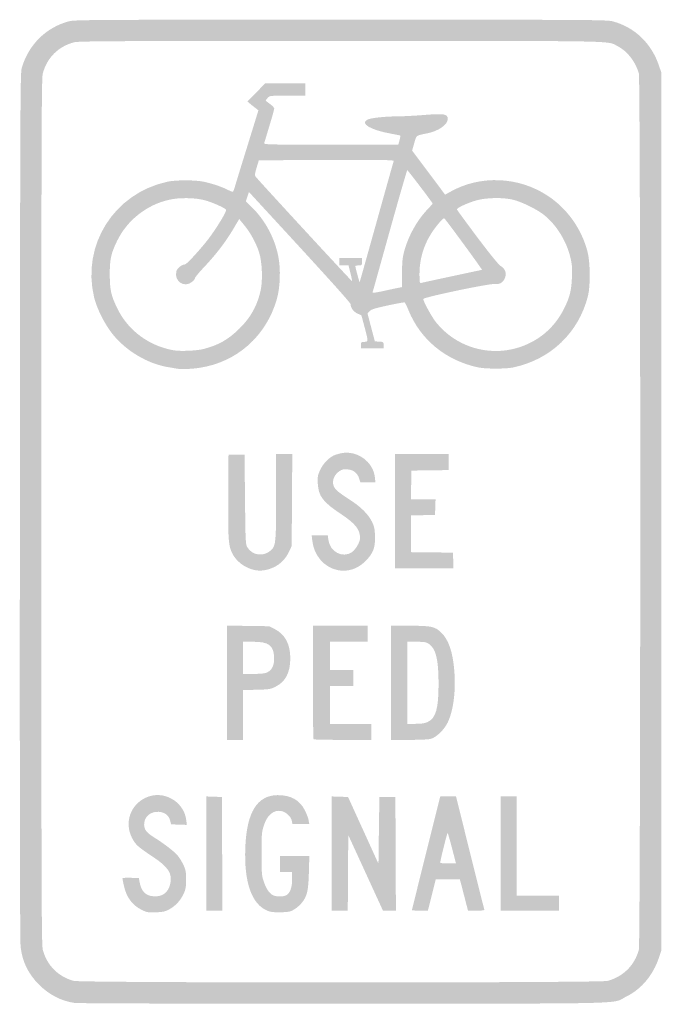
# Model space of a CAD drawing. Header units: inches. Extents: x -5.9 to 5.9, y -9 to 9.
import ezdxf

# ---------------------------------------------------------------- set-up
doc = ezdxf.new("R2010")
doc.units = ezdxf.units.IN
doc.header["$MEASUREMENT"] = 0

msp = doc.modelspace()

# ---------------------------------------------------------------- hatches: boundary and pattern name
h = msp.add_hatch(color=7)
edge = h.paths.add_edge_path()
edge.add_spline(control_points=[(-4.867, -8.98), (-5.11, -8.945), (-5.331, -8.832), (-5.517, -8.646), (-5.713, -8.45), (-5.817, -8.238), (-5.853, -7.963), (-5.866, -7.861), (-5.87, -5.515), (-5.867, 0.095), (-5.862, 7.599), (-5.86, 8.014), (-5.832, 8.112), (-5.707, 8.535), (-5.391, 8.848), (-4.974, 8.961), (-4.868, 8.99), (-4.587, 8.991), (0, 8.991), (4.573, 8.991), (4.869, 8.99), (4.974, 8.961), (5.374, 8.854), (5.678, 8.564), (5.817, 8.158)], knot_values=[0, 0, 0, 0, 1, 1, 1, 2, 2, 2, 3, 3, 3, 4, 4, 4, 5, 5, 5, 6, 6, 6, 7, 7, 7, 8, 8, 8, 8], degree=3, periodic=0)
edge.add_line((5.817, 8.158), (5.862, 8.026))
edge.add_line((5.862, 8.026), (5.862, 0))
edge.add_line((5.862, 0), (5.862, -8.026))
edge.add_line((5.862, -8.026), (5.817, -8.158))
edge.add_spline(control_points=[(5.817, -8.158), (5.709, -8.474), (5.501, -8.724), (5.232, -8.858), (4.938, -9.005), (5.481, -8.991), (0.06, -8.994), (-2.739, -8.995), (-4.804, -8.989), (-4.867, -8.98)], knot_values=[0, 0, 0, 0, 1, 1, 1, 2, 2, 2, 3, 3, 3, 3], degree=3, periodic=0)
edge = h.paths.add_edge_path(flags=0)
edge.add_spline(control_points=[(4.876, -8.578), (5.163, -8.503), (5.374, -8.294), (5.451, -8.009), (5.485, -7.88), (5.485, 7.88), (5.451, 8.009), (5.394, 8.219), (5.24, 8.418), (5.064, 8.507), (4.86, 8.61), (5.214, 8.603), (0, 8.603), (-4.179, 8.603), (-4.79, 8.6), (-4.876, 8.578), (-5.164, 8.503), (-5.373, 8.294), (-5.448, 8.008), (-5.471, 7.918), (-5.474, 7.048), (-5.474, 0), (-5.474, -7.048), (-5.471, -7.918), (-5.448, -8.008), (-5.374, -8.291), (-5.166, -8.501), (-4.883, -8.577), (-4.743, -8.615), (4.731, -8.615), (4.876, -8.578)], knot_values=[0, 0, 0, 0, 1, 1, 1, 2, 2, 2, 3, 3, 3, 4, 4, 4, 5, 5, 5, 6, 6, 6, 7, 7, 7, 8, 8, 8, 9, 9, 9, 10, 10, 10, 10], degree=3, periodic=0)
h = msp.add_hatch(color=7)
edge = h.paths.add_edge_path()
edge.add_spline(control_points=[(-2.991, 2.613), (-3.006, 2.615), (-3.075, 2.627), (-3.147, 2.639), (-3.527, 2.7), (-3.921, 2.933), (-4.173, 3.246), (-4.313, 3.42), (-4.46, 3.712), (-4.509, 3.914), (-4.741, 4.873), (-4.146, 5.816), (-3.173, 6.029), (-3.012, 6.064), (-2.659, 6.064), (-2.498, 6.028), (-2.347, 5.995), (-2.182, 5.94), (-2.074, 5.886), (-2.029, 5.863), (-1.985, 5.845), (-1.977, 5.845), (-1.968, 5.845), (-1.953, 5.874), (-1.944, 5.909), (-1.934, 5.945), (-1.832, 6.28), (-1.715, 6.655)], knot_values=[0, 0, 0, 0, 1, 1, 1, 2, 2, 2, 3, 3, 3, 4, 4, 4, 5, 5, 5, 6, 6, 6, 7, 7, 7, 8, 8, 8, 9, 9, 9, 9], degree=3, periodic=0)
edge.add_line((-1.715, 6.655), (-1.505, 7.335))
edge.add_line((-1.505, 7.335), (-1.562, 7.379))
edge.add_spline(control_points=[(-1.562, 7.379), (-1.593, 7.403), (-1.639, 7.439), (-1.663, 7.46)], knot_values=[0, 0, 0, 0, 1, 1, 1, 1], degree=3, periodic=0)
edge.add_line((-1.663, 7.46), (-1.707, 7.498))
edge.add_line((-1.707, 7.498), (-1.543, 7.663))
edge.add_line((-1.543, 7.663), (-1.38, 7.828))
edge.add_line((-1.38, 7.828), (-1.013, 7.828))
edge.add_line((-1.013, 7.828), (-0.647, 7.828))
edge.add_line((-0.647, 7.828), (-0.647, 7.716))
edge.add_line((-0.647, 7.716), (-0.647, 7.603))
edge.add_line((-0.647, 7.603), (-0.971, 7.603))
edge.add_spline(control_points=[(-0.971, 7.603), (-1.288, 7.603), (-1.297, 7.603), (-1.333, 7.564), (-1.354, 7.542), (-1.371, 7.52), (-1.371, 7.515), (-1.371, 7.51), (-1.336, 7.481), (-1.293, 7.45), (-1.25, 7.419), (-1.216, 7.382), (-1.216, 7.367), (-1.216, 7.352), (-1.255, 7.211), (-1.303, 7.054), (-1.35, 6.896), (-1.394, 6.754), (-1.399, 6.737), (-1.407, 6.709), (-1.341, 6.707), (-0.177, 6.707)], knot_values=[0, 0, 0, 0, 1, 1, 1, 2, 2, 2, 3, 3, 3, 4, 4, 4, 5, 5, 5, 6, 6, 6, 7, 7, 7, 7], degree=3, periodic=0)
edge.add_line((-0.177, 6.707), (1.053, 6.707))
edge.add_line((1.053, 6.707), (1.075, 6.787))
edge.add_spline(control_points=[(1.075, 6.787), (1.086, 6.831), (1.093, 6.869), (1.09, 6.873), (1.086, 6.876), (1.017, 6.891), (0.935, 6.905), (0.547, 6.973), (0.339, 7.095), (0.492, 7.166), (0.554, 7.196), (0.817, 7.224), (1.034, 7.224), (1.139, 7.225), (1.356, 7.236), (1.517, 7.249), (1.892, 7.28), (1.957, 7.269), (1.957, 7.177), (1.957, 7.074), (1.786, 6.954), (1.581, 6.914), (1.369, 6.871), (1.387, 6.885), (1.344, 6.735)], knot_values=[0, 0, 0, 0, 1, 1, 1, 2, 2, 2, 3, 3, 3, 4, 4, 4, 5, 5, 5, 6, 6, 6, 7, 7, 7, 8, 8, 8, 8], degree=3, periodic=0)
edge.add_line((1.344, 6.735), (1.305, 6.599))
edge.add_line((1.305, 6.599), (1.607, 6.196))
edge.add_line((1.607, 6.196), (1.909, 5.793))
edge.add_line((1.909, 5.793), (1.998, 5.843))
edge.add_spline(control_points=[(1.998, 5.843), (2.547, 6.156), (3.253, 6.127), (3.79, 5.77), (4.142, 5.536), (4.399, 5.175), (4.511, 4.759), (4.563, 4.567), (4.568, 4.13), (4.521, 3.942), (4.352, 3.271), (3.84, 2.781), (3.155, 2.635), (3.022, 2.607), (2.651, 2.607), (2.517, 2.635), (1.919, 2.762), (1.454, 3.145), (1.235, 3.69), (1.207, 3.76), (1.176, 3.821), (1.166, 3.824), (1.157, 3.827), (1.018, 3.802), (0.859, 3.768), (0.632, 3.719), (0.56, 3.697), (0.529, 3.666)], knot_values=[0, 0, 0, 0, 1, 1, 1, 2, 2, 2, 3, 3, 3, 4, 4, 4, 5, 5, 5, 6, 6, 6, 7, 7, 7, 8, 8, 8, 9, 9, 9, 9], degree=3, periodic=0)
edge.add_line((0.529, 3.666), (0.489, 3.626))
edge.add_line((0.489, 3.626), (0.556, 3.369))
edge.add_line((0.556, 3.369), (0.624, 3.112))
edge.add_line((0.624, 3.112), (0.704, 3.107))
edge.add_spline(control_points=[(0.704, 3.107), (0.783, 3.102), (0.784, 3.101), (0.784, 3.042)], knot_values=[0, 0, 0, 0, 1, 1, 1, 1], degree=3, periodic=0)
edge.add_line((0.784, 3.042), (0.784, 2.983))
edge.add_line((0.784, 2.983), (0.578, 2.983))
edge.add_line((0.578, 2.983), (0.371, 2.983))
edge.add_line((0.371, 2.983), (0.371, 3.043))
edge.add_spline(control_points=[(0.371, 3.043), (0.371, 3.101), (0.374, 3.103), (0.431, 3.103), (0.507, 3.103), (0.507, 3.105), (0.435, 3.376)], knot_values=[0, 0, 0, 0, 1, 1, 1, 2, 2, 2, 2], degree=3, periodic=0)
edge.add_line((0.435, 3.376), (0.378, 3.588))
edge.add_line((0.378, 3.588), (0.307, 3.62))
edge.add_spline(control_points=[(0.307, 3.62), (0.235, 3.652), (0.181, 3.725), (0.181, 3.789), (0.181, 3.816), (-0.221, 4.262), (-1.39, 5.529)], knot_values=[0, 0, 0, 0, 1, 1, 1, 2, 2, 2, 2], degree=3, periodic=0)
edge.add_line((-1.39, 5.529), (-1.679, 5.843))
edge.add_line((-1.679, 5.843), (-1.707, 5.758))
edge.add_line((-1.707, 5.758), (-1.735, 5.674))
edge.add_line((-1.735, 5.674), (-1.615, 5.554))
edge.add_spline(control_points=[(-1.615, 5.554), (-1.379, 5.318), (-1.212, 5.006), (-1.143, 4.674), (-1.094, 4.439), (-1.106, 4.092), (-1.172, 3.871), (-1.368, 3.203), (-1.902, 2.732), (-2.578, 2.629), (-2.724, 2.606), (-2.921, 2.599), (-2.991, 2.613)], knot_values=[0, 0, 0, 0, 1, 1, 1, 2, 2, 2, 3, 3, 3, 4, 4, 4, 4], degree=3, periodic=0)
edge = h.paths.add_edge_path(flags=0)
edge.add_spline(control_points=[(-2.501, 2.974), (-2.229, 3.046), (-2.05, 3.149), (-1.853, 3.345), (-1.644, 3.551), (-1.528, 3.762), (-1.464, 4.045), (-1.424, 4.226), (-1.437, 4.562), (-1.491, 4.733), (-1.545, 4.904), (-1.649, 5.096), (-1.761, 5.231)], knot_values=[0, 0, 0, 0, 1, 1, 1, 2, 2, 2, 3, 3, 3, 4, 4, 4, 4], degree=3, periodic=0)
edge.add_line((-1.761, 5.231), (-1.857, 5.348))
edge.add_line((-1.857, 5.348), (-1.966, 5.163))
edge.add_spline(control_points=[(-1.966, 5.163), (-2.106, 4.928), (-2.281, 4.7), (-2.495, 4.473), (-2.588, 4.375), (-2.664, 4.283), (-2.664, 4.269), (-2.664, 4.256), (-2.688, 4.224), (-2.717, 4.2), (-2.858, 4.081), (-3.053, 4.212), (-3.005, 4.393), (-2.99, 4.45), (-2.907, 4.517), (-2.851, 4.517), (-2.824, 4.517), (-2.657, 4.693), (-2.474, 4.914), (-2.325, 5.095), (-2.095, 5.459), (-2.095, 5.514), (-2.095, 5.541), (-2.347, 5.655), (-2.488, 5.692), (-2.667, 5.739), (-2.951, 5.743), (-3.138, 5.7), (-3.552, 5.607), (-3.911, 5.321), (-4.093, 4.94), (-4.202, 4.714), (-4.224, 4.612), (-4.223, 4.336), (-4.223, 4.054), (-4.2, 3.95), (-4.086, 3.716), (-3.892, 3.314), (-3.511, 3.03), (-3.058, 2.949), (-2.933, 2.927), (-2.627, 2.94), (-2.501, 2.974)], knot_values=[0, 0, 0, 0, 1, 1, 1, 2, 2, 2, 3, 3, 3, 4, 4, 4, 5, 5, 5, 6, 6, 6, 7, 7, 7, 8, 8, 8, 9, 9, 9, 10, 10, 10, 11, 11, 11, 12, 12, 12, 13, 13, 13, 14, 14, 14, 14], degree=3, periodic=0)
edge = h.paths.add_edge_path(flags=0)
edge.add_spline(control_points=[(3.224, 2.991), (3.609, 3.104), (3.91, 3.357), (4.087, 3.716), (4.189, 3.923), (4.218, 4.038), (4.228, 4.284), (4.235, 4.457), (4.23, 4.517), (4.199, 4.647), (4.129, 4.941), (3.95, 5.233), (3.727, 5.415), (3.599, 5.52), (3.321, 5.658), (3.155, 5.7), (2.976, 5.744), (2.678, 5.741), (2.493, 5.692), (2.337, 5.651), (2.119, 5.551), (2.124, 5.524), (2.126, 5.515), (2.294, 5.286), (2.497, 5.015), (2.743, 4.688), (2.888, 4.511), (2.928, 4.487), (3.008, 4.439), (3.038, 4.354), (3.002, 4.27), (2.967, 4.185), (2.906, 4.149), (2.815, 4.16), (2.719, 4.172), (1.509, 3.918), (1.509, 3.886), (1.509, 3.841), (1.667, 3.555), (1.745, 3.457), (2.101, 3.017), (2.684, 2.834), (3.224, 2.991)], knot_values=[0, 0, 0, 0, 1, 1, 1, 2, 2, 2, 3, 3, 3, 4, 4, 4, 5, 5, 5, 6, 6, 6, 7, 7, 7, 8, 8, 8, 9, 9, 9, 10, 10, 10, 11, 11, 11, 12, 12, 12, 13, 13, 13, 14, 14, 14, 14], degree=3, periodic=0)
edge = h.paths.add_edge_path(flags=0)
edge.add_line((1.026, 4.085), (1.121, 4.104))
edge.add_line((1.121, 4.104), (1.121, 4.358))
edge.add_spline(control_points=[(1.121, 4.358), (1.122, 4.566), (1.129, 4.639), (1.161, 4.759), (1.236, 5.039), (1.398, 5.329), (1.593, 5.531), (1.641, 5.582), (1.681, 5.626), (1.681, 5.631), (1.681, 5.645), (1.228, 6.241), (1.217, 6.241), (1.211, 6.241), (1.067, 5.743), (0.897, 5.134), (0.727, 4.524), (0.586, 4.017), (0.582, 4.007), (0.578, 3.994), (0.64, 4.002), (0.753, 4.026), (0.851, 4.048), (0.974, 4.074), (1.026, 4.085)], knot_values=[0, 0, 0, 0, 1, 1, 1, 2, 2, 2, 3, 3, 3, 4, 4, 4, 5, 5, 5, 6, 6, 6, 7, 7, 7, 8, 8, 8, 8], degree=3, periodic=0)
edge = h.paths.add_edge_path(flags=0)
edge.add_spline(control_points=[(2.034, 4.302), (2.328, 4.365), (2.575, 4.418), (2.583, 4.419), (2.593, 4.422), (1.978, 5.262), (1.894, 5.361), (1.883, 5.374), (1.8, 5.286), (1.716, 5.172), (1.533, 4.925), (1.44, 4.643), (1.44, 4.341), (1.44, 4.186), (1.443, 4.171), (1.47, 4.179), (1.486, 4.184), (1.741, 4.24), (2.034, 4.302)], knot_values=[0, 0, 0, 0, 1, 1, 1, 2, 2, 2, 3, 3, 3, 4, 4, 4, 5, 5, 5, 6, 6, 6, 6], degree=3, periodic=0)
edge = h.paths.add_edge_path(flags=0)
edge.add_spline(control_points=[(0.655, 5.291), (0.822, 5.892), (0.964, 6.394), (0.969, 6.407), (0.977, 6.428), (0.793, 6.431), (-0.26, 6.427)], knot_values=[0, 0, 0, 0, 1, 1, 1, 2, 2, 2, 2], degree=3, periodic=0)
edge.add_line((-0.26, 6.427), (-1.497, 6.422))
edge.add_line((-1.497, 6.422), (-1.538, 6.288))
edge.add_spline(control_points=[(-1.538, 6.288), (-1.572, 6.176), (-1.575, 6.149), (-1.557, 6.124), (-1.517, 6.068), (0.202, 4.205), (0.208, 4.211), (0.211, 4.214), (0.197, 4.28), (0.178, 4.358)], knot_values=[0, 0, 0, 0, 1, 1, 1, 2, 2, 2, 3, 3, 3, 3], degree=3, periodic=0)
edge.add_line((0.178, 4.358), (0.142, 4.5))
edge.add_line((0.142, 4.5), (0.058, 4.5))
edge.add_line((0.058, 4.5), (-0.026, 4.5))
edge.add_line((-0.026, 4.5), (-0.026, 4.569))
edge.add_line((-0.026, 4.569), (-0.026, 4.638))
edge.add_line((-0.026, 4.638), (0.181, 4.638))
edge.add_line((0.181, 4.638), (0.388, 4.638))
edge.add_line((0.388, 4.638), (0.388, 4.569))
edge.add_spline(control_points=[(0.388, 4.569), (0.388, 4.502), (0.386, 4.5), (0.328, 4.5), (0.294, 4.5), (0.267, 4.494), (0.267, 4.487), (0.267, 4.467), (0.341, 4.189), (0.346, 4.194), (0.348, 4.196), (0.487, 4.69), (0.655, 5.291)], knot_values=[0, 0, 0, 0, 1, 1, 1, 2, 2, 2, 3, 3, 3, 4, 4, 4, 4], degree=3, periodic=0)
h = msp.add_hatch(color=7)
edge = h.paths.add_edge_path()
edge.add_spline(control_points=[(-0.057, -1.069), (-0.308, -1.016), (-0.492, -0.799), (-0.521, -0.522)], knot_values=[0, 0, 0, 0, 1, 1, 1, 1], degree=3, periodic=0)
edge.add_line((-0.521, -0.522), (-0.531, -0.431))
edge.add_line((-0.531, -0.431), (-0.384, -0.431))
edge.add_line((-0.384, -0.431), (-0.237, -0.431))
edge.add_line((-0.237, -0.431), (-0.226, -0.515))
edge.add_spline(control_points=[(-0.226, -0.515), (-0.197, -0.737), (0.034, -0.857), (0.206, -0.74), (0.273, -0.695), (0.354, -0.555), (0.353, -0.484), (0.353, -0.327), (0.269, -0.22), (0.009, -0.047), (-0.326, 0.175), (-0.406, 0.28), (-0.419, 0.511), (-0.426, 0.635), (-0.421, 0.662), (-0.379, 0.756), (-0.331, 0.864), (-0.23, 0.974), (-0.136, 1.022), (-0.108, 1.036), (-0.043, 1.057), (0.009, 1.067), (0.301, 1.127), (0.597, 0.911), (0.626, 0.618)], knot_values=[0, 0, 0, 0, 1, 1, 1, 2, 2, 2, 3, 3, 3, 4, 4, 4, 5, 5, 5, 6, 6, 6, 7, 7, 7, 8, 8, 8, 8], degree=3, periodic=0)
edge.add_line((0.626, 0.618), (0.634, 0.534))
edge.add_line((0.634, 0.534), (0.496, 0.534))
edge.add_line((0.496, 0.534), (0.359, 0.534))
edge.add_line((0.359, 0.534), (0.339, 0.6))
edge.add_spline(control_points=[(0.339, 0.6), (0.308, 0.703), (0.234, 0.763), (0.125, 0.772), (0.051, 0.778), (0.024, 0.772), (-0.026, 0.738), (-0.108, 0.683), (-0.153, 0.588), (-0.138, 0.501), (-0.124, 0.419), (-0.072, 0.371), (0.164, 0.219), (0.363, 0.092), (0.505, -0.049), (0.571, -0.184), (0.612, -0.267), (0.622, -0.311), (0.626, -0.44), (0.635, -0.657), (0.594, -0.765), (0.45, -0.907), (0.305, -1.05), (0.127, -1.107), (-0.057, -1.069)], knot_values=[0, 0, 0, 0, 1, 1, 1, 2, 2, 2, 3, 3, 3, 4, 4, 4, 5, 5, 5, 6, 6, 6, 7, 7, 7, 8, 8, 8, 8], degree=3, periodic=0)
h = msp.add_hatch(color=7)
edge = h.paths.add_edge_path()
edge.add_spline(control_points=[(-1.571, -1.069), (-1.75, -1.032), (-1.915, -0.908), (-1.987, -0.756), (-2.054, -0.613), (-2.062, -0.497), (-2.057, 0.293)], knot_values=[0, 0, 0, 0, 1, 1, 1, 2, 2, 2, 2], degree=3, periodic=0)
edge.add_line((-2.057, 0.293), (-2.052, 1.043))
edge.add_line((-2.052, 1.043), (-1.905, 1.043))
edge.add_line((-1.905, 1.043), (-1.759, 1.043))
edge.add_line((-1.759, 1.043), (-1.75, 0.224))
edge.add_spline(control_points=[(-1.75, 0.224), (-1.742, -0.556), (-1.74, -0.598), (-1.707, -0.652), (-1.614, -0.806), (-1.407, -0.83), (-1.271, -0.703), (-1.187, -0.624), (-1.181, -0.554), (-1.181, 0.279)], knot_values=[0, 0, 0, 0, 1, 1, 1, 2, 2, 2, 3, 3, 3, 3], degree=3, periodic=0)
edge.add_line((-1.181, 0.279), (-1.181, 1.052))
edge.add_line((-1.181, 1.052), (-1.034, 1.052))
edge.add_line((-1.034, 1.052), (-0.886, 1.052))
edge.add_line((-0.886, 1.052), (-0.891, 0.211))
edge.add_line((-0.891, 0.211), (-0.897, -0.629))
edge.add_line((-0.897, -0.629), (-0.942, -0.726))
edge.add_spline(control_points=[(-0.942, -0.726), (-1.005, -0.861), (-1.097, -0.956), (-1.222, -1.016), (-1.339, -1.072), (-1.463, -1.091), (-1.571, -1.069)], knot_values=[0, 0, 0, 0, 1, 1, 1, 2, 2, 2, 2], degree=3, periodic=0)
for points in [[(0.991, 0.009), (0.991, 1.052), (1.483, 1.052), (1.974, 1.052), (1.974, 0.906), (1.974, 0.759), (1.634, 0.755), (1.293, 0.75), (1.288, 0.487), (1.284, 0.224), (1.509, 0.224), (1.734, 0.224), (1.729, 0.082), (1.724, -0.06), (1.504, -0.065), (1.284, -0.07), (1.284, -0.405), (1.284, -0.741), (1.668, -0.745), (2.052, -0.75), (2.057, -0.892), (2.062, -1.034), (1.527, -1.034), (0.991, -1.034), (0.991, 0.009)], [(-2.457, -6.249), (-2.457, -5.206), (-2.315, -5.211), (-2.172, -5.216), (-2.168, -6.254), (-2.164, -7.293), (-2.31, -7.293), (-2.457, -7.293), (-2.457, -6.249)], [(-0.164, -6.249), (-0.164, -5.206), (-0.015, -5.211), (0.134, -5.216), (0.412, -5.826), (0.69, -6.437), (0.698, -5.826), (0.707, -5.216), (0.853, -5.216), (1, -5.216), (1.004, -6.254), (1.009, -7.293), (0.891, -7.293), (0.772, -7.293), (0.455, -6.602), (0.138, -5.912), (0.133, -6.602), (0.129, -7.293), (-0.017, -7.293), (-0.164, -7.293), (-0.164, -6.249)], [(2.922, -6.25), (2.922, -5.207), (3.069, -5.207), (3.216, -5.207), (3.216, -6.112), (3.216, -7.017), (3.603, -7.017), (3.991, -7.017), (3.991, -7.155), (3.991, -7.293), (3.457, -7.293), (2.922, -7.293), (2.922, -6.25)]]:
    msp.add_hatch(color=7).paths.add_polyline_path(points)
h = msp.add_hatch(color=7)
edge = h.paths.add_edge_path()
edge.add_line((-2.078, -3.128), (-2.078, -2.084))
edge.add_line((-2.078, -2.084), (-1.693, -2.089))
edge.add_line((-1.693, -2.089), (-1.308, -2.095))
edge.add_line((-1.308, -2.095), (-1.206, -2.147))
edge.add_spline(control_points=[(-1.206, -2.147), (-1.018, -2.243), (-0.922, -2.423), (-0.922, -2.68), (-0.922, -2.943), (-1.01, -3.111), (-1.194, -3.201), (-1.286, -3.246), (-1.311, -3.25), (-1.539, -3.256)], knot_values=[0, 0, 0, 0, 1, 1, 1, 2, 2, 2, 3, 3, 3, 3], degree=3, periodic=0)
edge.add_line((-1.539, -3.256), (-1.784, -3.262))
edge.add_line((-1.784, -3.262), (-1.784, -3.717))
edge.add_line((-1.784, -3.717), (-1.784, -4.172))
edge.add_line((-1.784, -4.172), (-1.931, -4.172))
edge.add_line((-1.931, -4.172), (-2.078, -4.172))
edge.add_line((-2.078, -4.172), (-2.078, -3.128))
edge = h.paths.add_edge_path(flags=0)
edge.add_spline(control_points=[(-1.342, -2.937), (-1.253, -2.895), (-1.21, -2.799), (-1.218, -2.656), (-1.231, -2.441), (-1.316, -2.379), (-1.602, -2.379)], knot_values=[0, 0, 0, 0, 1, 1, 1, 2, 2, 2, 2], degree=3, periodic=0)
edge.add_line((-1.602, -2.379), (-1.784, -2.379))
edge.add_line((-1.784, -2.379), (-1.784, -2.672))
edge.add_line((-1.784, -2.672), (-1.784, -2.966))
edge.add_line((-1.784, -2.966), (-1.593, -2.966))
edge.add_spline(control_points=[(-1.593, -2.966), (-1.452, -2.966), (-1.386, -2.958), (-1.342, -2.937)], knot_values=[0, 0, 0, 0, 1, 1, 1, 1], degree=3, periodic=0)
h = msp.add_hatch(color=7)
edge = h.paths.add_edge_path()
edge.add_spline(control_points=[(-0.497, -4.161), (-0.503, -4.155), (-0.509, -3.685), (-0.509, -3.118)], knot_values=[0, 0, 0, 0, 1, 1, 1, 1], degree=3, periodic=0)
edge.add_line((-0.509, -3.118), (-0.509, -2.086))
edge.add_line((-0.509, -2.086), (-0.009, -2.086))
edge.add_line((-0.009, -2.086), (0.491, -2.086))
edge.add_line((0.491, -2.086), (0.491, -2.233))
edge.add_line((0.491, -2.233), (0.491, -2.379))
edge.add_line((0.491, -2.379), (0.147, -2.379))
edge.add_line((0.147, -2.379), (-0.198, -2.379))
edge.add_line((-0.198, -2.379), (-0.198, -2.638))
edge.add_line((-0.198, -2.638), (-0.198, -2.897))
edge.add_line((-0.198, -2.897), (0.017, -2.897))
edge.add_line((0.017, -2.897), (0.233, -2.897))
edge.add_line((0.233, -2.897), (0.233, -3.043))
edge.add_line((0.233, -3.043), (0.233, -3.19))
edge.add_line((0.233, -3.19), (0.017, -3.19))
edge.add_line((0.017, -3.19), (-0.198, -3.19))
edge.add_line((-0.198, -3.19), (-0.198, -3.534))
edge.add_line((-0.198, -3.534), (-0.198, -3.879))
edge.add_line((-0.198, -3.879), (0.181, -3.879))
edge.add_line((0.181, -3.879), (0.56, -3.879))
edge.add_line((0.56, -3.879), (0.56, -4.026))
edge.add_line((0.56, -4.026), (0.56, -4.172))
edge.add_line((0.56, -4.172), (0.037, -4.172))
edge.add_spline(control_points=[(0.037, -4.172), (-0.25, -4.172), (-0.491, -4.167), (-0.497, -4.161)], knot_values=[0, 0, 0, 0, 1, 1, 1, 1], degree=3, periodic=0)
h = msp.add_hatch(color=7)
edge = h.paths.add_edge_path()
edge.add_line((0.922, -3.129), (0.922, -2.086))
edge.add_line((0.922, -2.086), (1.264, -2.086))
edge.add_spline(control_points=[(1.264, -2.086), (1.659, -2.086), (1.724, -2.1), (1.837, -2.21), (1.973, -2.342), (2.05, -2.565), (2.077, -2.912), (2.106, -3.282), (2.061, -3.635), (1.956, -3.854), (1.895, -3.983), (1.753, -4.121), (1.651, -4.152), (1.608, -4.165), (1.459, -4.172), (1.252, -4.172)], knot_values=[0, 0, 0, 0, 1, 1, 1, 2, 2, 2, 3, 3, 3, 4, 4, 4, 5, 5, 5, 5], degree=3, periodic=0)
edge.add_line((1.252, -4.172), (0.922, -4.172))
edge.add_line((0.922, -4.172), (0.922, -3.129))
edge = h.paths.add_edge_path(flags=0)
edge.add_spline(control_points=[(1.588, -3.846), (1.739, -3.778), (1.789, -3.601), (1.789, -3.147), (1.789, -2.704), (1.741, -2.505), (1.612, -2.418), (1.563, -2.384), (1.533, -2.379), (1.385, -2.379)], knot_values=[0, 0, 0, 0, 1, 1, 1, 2, 2, 2, 3, 3, 3, 3], degree=3, periodic=0)
edge.add_line((1.385, -2.379), (1.216, -2.379))
edge.add_line((1.216, -2.379), (1.216, -3.129))
edge.add_line((1.216, -3.129), (1.216, -3.879))
edge.add_line((1.216, -3.879), (1.366, -3.879))
edge.add_spline(control_points=[(1.366, -3.879), (1.476, -3.879), (1.537, -3.87), (1.588, -3.846)], knot_values=[0, 0, 0, 0, 1, 1, 1, 1], degree=3, periodic=0)
h = msp.add_hatch(color=7)
edge = h.paths.add_edge_path()
edge.add_spline(control_points=[(-3.638, -7.28), (-3.811, -7.196), (-3.921, -7.046), (-3.967, -6.83), (-3.98, -6.767), (-3.991, -6.709), (-3.991, -6.702), (-3.991, -6.694), (-3.924, -6.691), (-3.841, -6.693)], knot_values=[0, 0, 0, 0, 1, 1, 1, 2, 2, 2, 3, 3, 3, 3], degree=3, periodic=0)
edge.add_line((-3.841, -6.693), (-3.691, -6.698))
edge.add_line((-3.691, -6.698), (-3.678, -6.77))
edge.add_spline(control_points=[(-3.678, -6.77), (-3.65, -6.937), (-3.569, -7.021), (-3.425, -7.031), (-3.265, -7.043), (-3.16, -6.968), (-3.12, -6.813), (-3.07, -6.622), (-3.148, -6.499), (-3.438, -6.307), (-3.71, -6.127), (-3.758, -6.083), (-3.821, -5.955), (-3.958, -5.677), (-3.844, -5.357), (-3.562, -5.227), (-3.246, -5.081), (-2.865, -5.295), (-2.824, -5.64)], knot_values=[0, 0, 0, 0, 1, 1, 1, 2, 2, 2, 3, 3, 3, 4, 4, 4, 5, 5, 5, 6, 6, 6, 6], degree=3, periodic=0)
edge.add_line((-2.824, -5.64), (-2.814, -5.726))
edge.add_line((-2.814, -5.726), (-2.958, -5.721))
edge.add_line((-2.958, -5.721), (-3.102, -5.716))
edge.add_line((-3.102, -5.716), (-3.117, -5.653))
edge.add_spline(control_points=[(-3.117, -5.653), (-3.14, -5.555), (-3.214, -5.496), (-3.323, -5.487), (-3.478, -5.476), (-3.595, -5.576), (-3.595, -5.721), (-3.595, -5.81), (-3.55, -5.868), (-3.418, -5.951), (-3.224, -6.072), (-3.039, -6.215), (-2.977, -6.292), (-2.946, -6.331), (-2.899, -6.407), (-2.874, -6.462), (-2.834, -6.547), (-2.828, -6.582), (-2.828, -6.724), (-2.828, -6.865), (-2.834, -6.901), (-2.873, -6.985), (-2.932, -7.111), (-3.019, -7.206), (-3.133, -7.268), (-3.21, -7.31), (-3.247, -7.318), (-3.379, -7.324), (-3.522, -7.329), (-3.543, -7.326), (-3.638, -7.28)], knot_values=[0, 0, 0, 0, 1, 1, 1, 2, 2, 2, 3, 3, 3, 4, 4, 4, 5, 5, 5, 6, 6, 6, 7, 7, 7, 8, 8, 8, 9, 9, 9, 10, 10, 10, 10], degree=3, periodic=0)
h = msp.add_hatch(color=7)
edge = h.paths.add_edge_path()
edge.add_spline(control_points=[(-1.326, -7.301), (-1.626, -7.187), (-1.77, -6.788), (-1.745, -6.139), (-1.72, -5.497), (-1.529, -5.186), (-1.155, -5.182), (-0.913, -5.18), (-0.747, -5.273), (-0.652, -5.466), (-0.622, -5.527), (-0.592, -5.607), (-0.587, -5.642)], knot_values=[0, 0, 0, 0, 1, 1, 1, 2, 2, 2, 3, 3, 3, 4, 4, 4, 4], degree=3, periodic=0)
edge.add_line((-0.587, -5.642), (-0.576, -5.707))
edge.add_line((-0.576, -5.707), (-0.73, -5.707))
edge.add_line((-0.73, -5.707), (-0.884, -5.707))
edge.add_line((-0.884, -5.707), (-0.895, -5.648))
edge.add_spline(control_points=[(-0.895, -5.648), (-0.909, -5.575), (-1.002, -5.489), (-1.085, -5.473), (-1.229, -5.446), (-1.346, -5.545), (-1.409, -5.746), (-1.445, -5.861), (-1.448, -5.902), (-1.448, -6.259), (-1.447, -6.609), (-1.444, -6.657), (-1.41, -6.755), (-1.367, -6.884), (-1.312, -6.969), (-1.248, -7.007), (-1.194, -7.039), (-1.064, -7.043), (-1.001, -7.015), (-0.93, -6.982), (-0.888, -6.872), (-0.888, -6.719)], knot_values=[0, 0, 0, 0, 1, 1, 1, 2, 2, 2, 3, 3, 3, 4, 4, 4, 5, 5, 5, 6, 6, 6, 7, 7, 7, 7], degree=3, periodic=0)
edge.add_line((-0.888, -6.719), (-0.888, -6.586))
edge.add_line((-0.888, -6.586), (-1, -6.586))
edge.add_line((-1, -6.586), (-1.112, -6.586))
edge.add_line((-1.112, -6.586), (-1.112, -6.44))
edge.add_line((-1.112, -6.44), (-1.112, -6.293))
edge.add_line((-1.112, -6.293), (-0.843, -6.293))
edge.add_line((-0.843, -6.293), (-0.574, -6.293))
edge.add_line((-0.574, -6.293), (-0.582, -6.591))
edge.add_spline(control_points=[(-0.582, -6.591), (-0.591, -6.925), (-0.613, -7.022), (-0.704, -7.141), (-0.735, -7.182), (-0.797, -7.238), (-0.843, -7.266), (-0.919, -7.313), (-0.943, -7.318), (-1.093, -7.323), (-1.208, -7.326), (-1.279, -7.319), (-1.326, -7.301)], knot_values=[0, 0, 0, 0, 1, 1, 1, 2, 2, 2, 3, 3, 3, 4, 4, 4, 4], degree=3, periodic=0)
h = msp.add_hatch(color=7)
edge = h.paths.add_edge_path()
edge.add_spline(control_points=[(1.302, -7.284), (1.302, -7.276), (1.767, -5.409), (1.803, -5.272)], knot_values=[0, 0, 0, 0, 1, 1, 1, 1], degree=3, periodic=0)
edge.add_line((1.803, -5.272), (1.82, -5.207))
edge.add_line((1.82, -5.207), (1.964, -5.207))
edge.add_line((1.964, -5.207), (2.108, -5.207))
edge.add_line((2.108, -5.207), (2.361, -6.22))
edge.add_spline(control_points=[(2.361, -6.22), (2.5, -6.777), (2.617, -7.246), (2.623, -7.263), (2.631, -7.29), (2.616, -7.293), (2.48, -7.293)], knot_values=[0, 0, 0, 0, 1, 1, 1, 2, 2, 2, 2], degree=3, periodic=0)
edge.add_line((2.48, -7.293), (2.327, -7.293))
edge.add_line((2.327, -7.293), (2.268, -7.065))
edge.add_spline(control_points=[(2.268, -7.065), (2.236, -6.939), (2.203, -6.811), (2.194, -6.78)], knot_values=[0, 0, 0, 0, 1, 1, 1, 1], degree=3, periodic=0)
edge.add_line((2.194, -6.78), (2.179, -6.724))
edge.add_line((2.179, -6.724), (1.958, -6.724))
edge.add_line((1.958, -6.724), (1.737, -6.724))
edge.add_line((1.737, -6.724), (1.682, -6.944))
edge.add_spline(control_points=[(1.682, -6.944), (1.652, -7.065), (1.62, -7.193), (1.611, -7.228)], knot_values=[0, 0, 0, 0, 1, 1, 1, 1], degree=3, periodic=0)
edge.add_line((1.611, -7.228), (1.593, -7.293))
edge.add_line((1.593, -7.293), (1.448, -7.293))
edge.add_spline(control_points=[(1.448, -7.293), (1.367, -7.293), (1.302, -7.289), (1.302, -7.284)], knot_values=[0, 0, 0, 0, 1, 1, 1, 1], degree=3, periodic=0)
edge = h.paths.add_edge_path(flags=0)
edge.add_spline(control_points=[(2.036, -6.156), (1.997, -6.005), (1.96, -5.877), (1.955, -5.872), (1.947, -5.864), (1.818, -6.381), (1.819, -6.418), (1.819, -6.425), (1.884, -6.431), (1.963, -6.431)], knot_values=[0, 0, 0, 0, 1, 1, 1, 2, 2, 2, 3, 3, 3, 3], degree=3, periodic=0)
edge.add_line((1.963, -6.431), (2.108, -6.431))
edge.add_line((2.108, -6.431), (2.036, -6.156))

doc.saveas('drawing.dxf')
